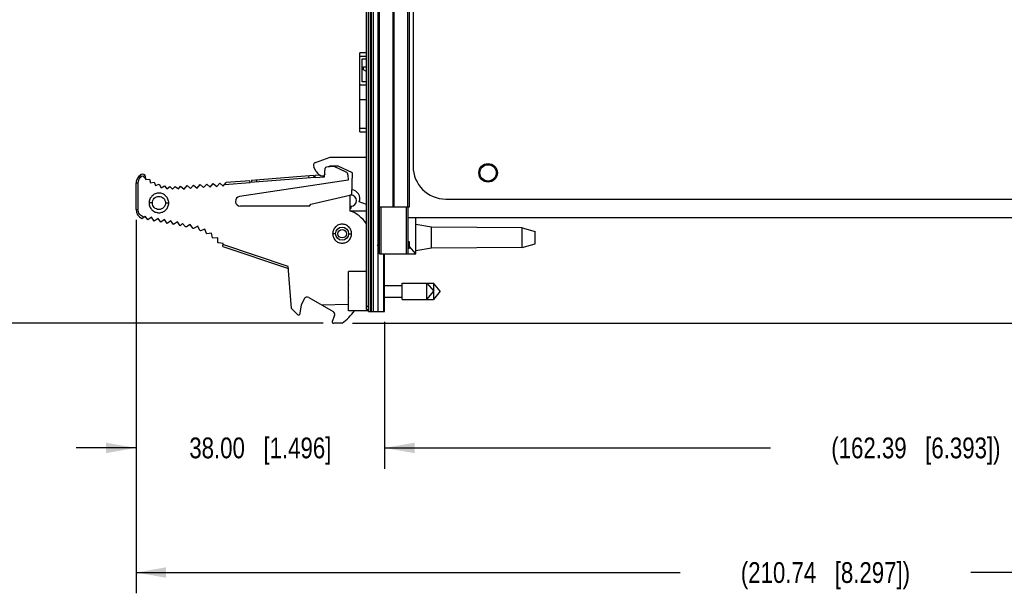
# Model space of a CAD drawing. Header units: inches. Extents: x 0 to 34, y 0 to 22.
# Tile 24 of 52: x 12.2 to 18.2, y 5.9 to 9.4. Entities that reach past the tile are written whole.
import ezdxf

# ---------------------------------------------------------------- set-up
doc = ezdxf.new("R2010")
doc.units = ezdxf.units.IN
doc.header["$LTSCALE"] = 1.87
doc.header["$MEASUREMENT"] = 0
doc.layers.get('0').update_dxf_attribs({"linetype": 'CONTINUOUS'})
doc.layers.add('02___PRT_ALL_AXES', color=7, linetype='CONTINUOUS')
doc.layers.add('DIMENSIONS', color=7, linetype='CONTINUOUS')
doc.styles.get("Standard").update_dxf_attribs({"font": 'txt', "width": 0.8})
doc.dimstyles.new('DIMSTYLE_1', dxfattribs={"dimtxt": 0.125, "dimasz": 0.18, "dimexe": 0.125, "dimexo": 0.0625, "dimgap": 0.0625, "dimtad": 0, "dimtih": 1, "dimtoh": 1, "dimzin": 0, "dimdsep": 46, "dimtxsty": 'STANDARD', "dimblk": '_FILLED', "dimblk1": '_FILLED', "dimblk2": '_FILLED', "dimcen": 0.09, "dimazin": 0, "dimtp": 0.01, "dimtm": 0.01, "dimtfac": 1, "dimtofl": 0, "dimtmove": 0, "dimatfit": 3, "dimldrblk": '_FILLED', "dimfxl": 1, "dimtolj": 1, "dimtzin": 0, "dimarcsym": 0})

# ---------------------------------------------------------------- blocks, each defined once
blk = doc.blocks.new('_FILLED')
at = {"color": 0, "linetype": 'BYBLOCK'}
blk.add_solid([(0, 0), (-1, 0.174), (-1, -0.174)], dxfattribs=at)
blk = doc.blocks.new('*D20')
at = {"layer": 'DIMENSIONS', "color": 2, "linetype": 'CONTINUOUS'}
for p, q in [((14.2818, 12.6989), (11.4396, 12.6989)), ((11.5646, 12.6989), (11.5646, 10.255)), ((11.5646, 7.5611), (11.5646, 10.005)), ((14.0721, 7.5611), (11.4396, 7.5611))]:
    blk.add_line(p, q, dxfattribs=at)
at = {"layer": 'DIMENSIONS', "color": 2, "linetype": 'CONTINUOUS', "xscale": 0.18, "yscale": 0.18, "zscale": 0.18}
for p, rotation in [((11.5646, 12.6989), 89.9999999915), ((11.5646, 7.5611), 270)]:
    blk.add_blockref('_FILLED', p, dxfattribs=dict(at, rotation=rotation))
at = {"layer": 'DIMENSIONS', "color": 2, "linetype": 'CONTINUOUS', "insert": (11.5646, 10.1925), "char_height": 0.125, "width": 1.625, "attachment_point": 2, "line_spacing_factor": 0.9}
blk.add_mtext('(130.50{\\ftxt.shx;\\W1.000000;\\H0.125000; }[5.138])', dxfattribs=at)
blk = doc.blocks.new('*D21')
at = {"layer": 'DIMENSIONS', "color": 2, "linetype": 'CONTINUOUS'}
for p, q in [((12.9462, 8.1837), (12.9462, 6.6861)), ((14.4423, 7.5694), (14.4423, 6.6861)), ((12.9462, 6.8111), (12.5862, 6.8111)), ((14.4423, 6.8111), (14.8023, 6.8111))]:
    blk.add_line(p, q, dxfattribs=at)
at = {"layer": 'DIMENSIONS', "color": 2, "linetype": 'CONTINUOUS', "xscale": 0.18, "yscale": 0.18, "zscale": 0.18}
blk.add_blockref('_FILLED', (12.9462, 6.8111), dxfattribs=at)
at = {"layer": 'DIMENSIONS', "color": 2, "linetype": 'CONTINUOUS', "xscale": 0.18, "yscale": 0.18, "zscale": 0.18, "rotation": 180}
blk.add_blockref('_FILLED', (14.4423, 6.8111), dxfattribs=at)
at = {"layer": 'DIMENSIONS', "color": 2, "linetype": 'CONTINUOUS', "insert": (13.6942, 6.8736), "char_height": 0.125, "width": 1.325, "attachment_point": 2, "line_spacing_factor": 0.9}
blk.add_mtext('38.00{\\ftxt.shx;\\W1.000000;\\H0.125000; }[1.496]', dxfattribs=at)
blk = doc.blocks.new('*D22')
at = {"layer": 'DIMENSIONS', "color": 2, "linetype": 'CONTINUOUS'}
for p, q in [((20.8356, 8.2141), (20.8356, 6.6861)), ((14.4423, 7.5694), (14.4423, 6.6861)), ((14.4423, 6.8111), (16.7639, 6.8111)), ((20.8356, 6.8111), (18.5139, 6.8111))]:
    blk.add_line(p, q, dxfattribs=at)
at = {"layer": 'DIMENSIONS', "color": 2, "linetype": 'CONTINUOUS', "xscale": 0.18, "yscale": 0.18, "zscale": 0.18, "rotation": 180}
blk.add_blockref('_FILLED', (14.4423, 6.8111), dxfattribs=at)
at = {"layer": 'DIMENSIONS', "color": 2, "linetype": 'CONTINUOUS', "xscale": 0.18, "yscale": 0.18, "zscale": 0.18}
blk.add_blockref('_FILLED', (20.8356, 6.8111), dxfattribs=at)
at = {"layer": 'DIMENSIONS', "color": 2, "linetype": 'CONTINUOUS', "insert": (17.6389, 6.8736), "char_height": 0.125, "width": 1.625, "attachment_point": 2, "line_spacing_factor": 0.9}
blk.add_mtext('(162.39{\\ftxt.shx;\\W1.000000;\\H0.125000; }[6.393])', dxfattribs=at)
blk = doc.blocks.new('*D24')
at = {"layer": 'DIMENSIONS', "color": 2, "linetype": 'CONTINUOUS'}
for p, q in [((21.243, 10.4265), (21.243, 5.9361)), ((12.9462, 8.1837), (12.9462, 5.9361)), ((12.9462, 6.0611), (16.2196, 6.0611)), ((21.243, 6.0611), (17.9696, 6.0611))]:
    blk.add_line(p, q, dxfattribs=at)
at = {"layer": 'DIMENSIONS', "color": 2, "linetype": 'CONTINUOUS', "xscale": 0.18, "yscale": 0.18, "zscale": 0.18, "rotation": 180}
blk.add_blockref('_FILLED', (12.9462, 6.0611), dxfattribs=at)
at = {"layer": 'DIMENSIONS', "color": 2, "linetype": 'CONTINUOUS', "xscale": 0.18, "yscale": 0.18, "zscale": 0.18}
blk.add_blockref('_FILLED', (21.243, 6.0611), dxfattribs=at)
at = {"layer": 'DIMENSIONS', "color": 2, "linetype": 'CONTINUOUS', "insert": (17.0946, 6.1236), "char_height": 0.125, "width": 1.625, "attachment_point": 2, "line_spacing_factor": 0.9}
blk.add_mtext('(210.74{\\ftxt.shx;\\W1.000000;\\H0.125000; }[8.297])', dxfattribs=at)
blk = doc.blocks.new('*D25')
at = {"layer": 'DIMENSIONS', "color": 2, "linetype": 'CONTINUOUS'}
for p, q in [((22.743, 8.1979), (22.743, 8.5579)), ((20.8193, 8.1979), (22.868, 8.1979)), ((14.2492, 7.5611), (22.868, 7.5611)), ((22.743, 7.5611), (22.743, 7.2011))]:
    blk.add_line(p, q, dxfattribs=at)
at = {"layer": 'DIMENSIONS', "color": 2, "linetype": 'CONTINUOUS', "xscale": 0.18, "yscale": 0.18, "zscale": 0.18}
for p, rotation in [((22.743, 8.1979), 270), ((22.743, 7.5611), 90)]:
    blk.add_blockref('_FILLED', p, dxfattribs=dict(at, rotation=rotation))
at = {"layer": 'DIMENSIONS', "color": 2, "linetype": 'CONTINUOUS', "insert": (22.743, 7.942), "char_height": 0.125, "width": 1.225, "attachment_point": 2, "line_spacing_factor": 0.9}
blk.add_mtext('16.18{\\ftxt.shx;\\W1.000000;\\H0.125000; }[.637]', dxfattribs=at)

msp = doc.modelspace()

# ---------------------------------------------------------------- linework, layer by layer
at = {"color": 7, "linetype": 'CONTINUOUS'}
for p, q in [((14.3323, 7.6434), (14.3323, 12.6874)), ((14.3443, 7.6319), (14.3443, 12.6989)), ((14.3563, 7.6319), (14.3563, 12.6989)), ((14.3623, 7.6319), (14.3623, 12.6989)), ((14.3743, 7.6319), (14.3743, 12.6989)), ((14.4033, 8.2624), (14.4033, 12.2624)), ((14.4122, 8.2624), (14.4122, 12.2624)), ((14.4941, 8.2624), (14.4941, 12.2624)), ((14.5004, 8.2624), (14.5004, 12.2624)), ((14.5823, 8.2624), (14.5823, 12.2624)), ((14.5913, 8.2624), (14.5913, 12.2624)), ((14.6133, 11.825), (14.6133, 8.5057)), ((14.293, 8.7136), (14.293, 9.188)), ((14.3323, 9.188), (14.293, 9.188)), ((14.293, 9.1683), (14.3323, 9.1683)), ((14.3067, 9.0143), (14.3067, 9.1521)), ((14.3067, 9.1521), (14.3323, 9.1521)), ((14.3158, 9.0875), (14.3158, 9.1038)), ((14.3158, 9.1038), (14.3323, 9.1038)), ((14.3323, 9.0766), (14.3158, 9.0875)), ((14.3323, 9.0143), (14.3067, 9.0143)), ((14.293, 8.9961), (14.3323, 8.9961)), ((14.3323, 8.9055), (14.293, 8.9055)), ((14.3323, 8.7333), (14.293, 8.7333)), ((14.293, 8.7136), (14.3323, 8.7136)), ((14.0262, 8.529), (14.1143, 8.5611)), ((14.1143, 8.5611), (14.3323, 8.5611)), ((14.0309, 8.4744), (14.0158, 8.5006)), ((14.0813, 8.443), (14.0844, 8.4942)), ((14.1353, 8.505), (14.0917, 8.5016)), ((14.1125, 8.5059), (14.1031, 8.5025)), ((14.1627, 8.5059), (14.1125, 8.5059)), ((14.2099, 8.4706), (14.1393, 8.5043)), ((14.2489, 8.4658), (14.1627, 8.5059)), ((12.9639, 8.4459), (12.971, 8.453)), ((12.9639, 8.4459), (12.972, 8.4375)), ((12.9792, 8.4445), (12.971, 8.453)), ((12.972, 8.4375), (12.9792, 8.4445)), ((12.9988, 8.4528), (12.9903, 8.4445)), ((13.002, 8.4496), (13.004, 8.4266)), ((13.004, 8.4266), (13.027, 8.4286)), ((13.027, 8.4286), (13.0273, 8.4285)), ((13.0273, 8.4285), (13.0325, 8.406)), ((13.6315, 8.4194), (13.489, 8.4081)), ((14.2236, 8.4221), (13.5697, 8.3243)), ((13.6324, 8.4076), (13.6315, 8.4194)), ((14.0249, 8.4385), (13.6324, 8.4076)), ((13.6406, 8.4233), (14.0144, 8.4527)), ((13.6406, 8.4233), (13.6417, 8.4083)), ((13.6705, 8.4256), (13.6716, 8.4107)), ((13.9845, 8.4504), (13.9857, 8.4354)), ((14.0144, 8.4527), (14.0156, 8.4378)), ((14.0545, 8.4527), (14.024, 8.4503)), ((14.0249, 8.4385), (14.024, 8.4503)), ((14.0249, 8.4385), (14.0813, 8.443)), ((14.082, 8.4549), (14.0807, 8.4548)), ((14.0823, 8.4592), (14.0816, 8.4565)), ((14.2211, 8.4544), (14.2236, 8.4221)), ((14.2442, 8.3321), (14.2489, 8.4658)), ((12.9462, 8.2462), (12.9462, 8.4038)), ((12.9579, 8.4038), (12.9462, 8.4038)), ((12.9579, 8.4038), (12.9579, 8.2462)), ((13.0325, 8.406), (13.055, 8.4112)), ((13.0553, 8.411), (13.055, 8.4112)), ((13.0553, 8.411), (13.0635, 8.3895)), ((13.0635, 8.3895), (13.0851, 8.3977)), ((13.0854, 8.3976), (13.0851, 8.3977)), ((13.0854, 8.3976), (13.0966, 8.3774)), ((13.0966, 8.3774), (13.1167, 8.3886)), ((13.1171, 8.3886), (13.1167, 8.3886)), ((13.1171, 8.3886), (13.1309, 8.3701)), ((13.1309, 8.3701), (13.1494, 8.384)), ((13.1497, 8.384), (13.1494, 8.384)), ((13.1497, 8.384), (13.166, 8.3677)), ((13.166, 8.3677), (13.1823, 8.384)), ((13.1827, 8.384), (13.1823, 8.384)), ((13.1827, 8.384), (13.2011, 8.3701)), ((13.2011, 8.3701), (13.2134, 8.3864)), ((13.2134, 8.3864), (13.2143, 8.3865)), ((13.2143, 8.3865), (13.2354, 8.3684)), ((13.2354, 8.3684), (13.2535, 8.3896)), ((13.2535, 8.3896), (13.2747, 8.3715)), ((13.2747, 8.3715), (13.2928, 8.3927)), ((13.2928, 8.3927), (13.3139, 8.3746)), ((13.3139, 8.3746), (13.332, 8.3958)), ((13.332, 8.3958), (13.3532, 8.3777)), ((13.3532, 8.3777), (13.3713, 8.3989)), ((13.3713, 8.3989), (13.3924, 8.3808)), ((13.3924, 8.3808), (13.4105, 8.402)), ((13.4105, 8.402), (13.4317, 8.3839)), ((13.4317, 8.3839), (13.4498, 8.4051)), ((13.4498, 8.4051), (13.4709, 8.387)), ((13.4709, 8.387), (13.489, 8.4081)), ((13.4782, 8.3955), (13.6324, 8.4076)), ((13.9974, 8.2782), (14.2336, 8.3327)), ((14.2336, 8.3327), (14.2336, 8.2382)), ((14.2395, 8.3327), (14.2336, 8.3327)), ((14.8101, 8.3089), (20.5865, 8.3089)), ((12.9462, 8.2462), (12.9579, 8.2462)), ((13.0446, 8.2855), (13.0249, 8.2855)), ((13.1234, 8.2855), (13.143, 8.2855)), ((13.9896, 8.2658), (13.574, 8.2658)), ((13.9896, 8.2658), (13.9974, 8.2782)), ((14.2336, 8.2658), (14.2395, 8.2658)), ((14.2336, 8.2494), (14.2415, 8.254)), ((14.2336, 8.2382), (14.3323, 8.2382)), ((14.2415, 8.254), (14.2419, 8.2661)), ((14.3323, 8.2764), (14.2883, 8.2924)), ((14.4033, 8.2624), (14.5913, 8.2624)), ((14.4103, 7.9784), (14.4103, 8.2624)), ((14.4203, 7.9784), (14.4203, 8.2624)), ((14.5743, 7.9784), (14.5743, 8.2624)), ((14.5843, 7.9784), (14.5843, 8.2624)), ((12.9807, 8.1925), (13.0016, 8.2068)), ((13.0174, 8.1839), (13.0016, 8.2068)), ((13.0403, 8.1997), (13.0174, 8.1839)), ((13.0561, 8.1767), (13.0403, 8.1997)), ((13.079, 8.1925), (13.0561, 8.1767)), ((13.0948, 8.1695), (13.079, 8.1925)), ((13.1177, 8.1853), (13.0948, 8.1695)), ((13.1335, 8.1623), (13.1177, 8.1853)), ((13.1564, 8.1781), (13.1335, 8.1623)), ((13.1722, 8.1551), (13.1564, 8.1781)), ((14.5843, 8.1979), (20.7568, 8.1979)), ((14.6293, 7.9784), (14.6293, 8.1979)), ((13.1951, 8.1709), (13.1722, 8.1551)), ((13.2109, 8.1479), (13.1951, 8.1709)), ((13.2254, 8.1615), (13.2109, 8.1479)), ((13.2438, 8.1418), (13.2254, 8.1615)), ((13.2493, 8.1408), (13.2438, 8.1418)), ((13.2719, 8.1566), (13.2493, 8.1408)), ((13.2884, 8.133), (13.2719, 8.1566)), ((13.3172, 8.1453), (13.2915, 8.1322)), ((13.3302, 8.1197), (13.3172, 8.1453)), ((13.3605, 8.1278), (13.3333, 8.1185)), ((13.3698, 8.1006), (13.3605, 8.1278)), ((14.7237, 8.1398), (14.6293, 8.1555)), ((14.7237, 8.0138), (14.7237, 8.1398)), ((15.269, 8.1359), (14.7237, 8.1398)), ((15.269, 8.1359), (15.3478, 8.1133)), ((15.269, 8.0178), (15.269, 8.1359)), ((13.4009, 8.1045), (13.3727, 8.099)), ((13.4064, 8.0762), (13.4009, 8.1045)), ((13.4377, 8.0757), (13.409, 8.0742)), ((13.4392, 8.047), (13.4377, 8.0757)), ((14.147, 8.1004), (14.1293, 8.1004)), ((14.2257, 8.1004), (14.2434, 8.1004)), ((15.3478, 8.0403), (15.3478, 8.1133)), ((13.4701, 8.0421), (13.4415, 8.0447)), ((13.4684, 8.0224), (13.4701, 8.0421)), ((13.4684, 8.0224), (13.8636, 7.8902)), ((13.8626, 7.903), (13.4694, 8.0345)), ((14.4103, 8.0519), (14.4035, 8.0513)), ((14.4035, 8.0143), (14.4035, 8.0513)), ((14.4103, 8.0483), (14.4035, 8.0483)), ((14.4035, 8.0143), (14.4103, 8.0137)), ((14.591, 8.0513), (14.5843, 8.0519)), ((14.591, 8.0483), (14.5843, 8.0483)), ((14.5843, 8.0137), (14.591, 8.0143)), ((14.591, 8.0143), (14.591, 8.0513)), ((14.6293, 7.9784), (14.591, 8.0227)), ((14.7237, 8.0138), (14.6293, 7.9981)), ((15.269, 8.0178), (14.7237, 8.0138)), ((15.269, 8.0178), (15.3478, 8.0403)), ((14.4103, 7.9784), (14.6293, 7.9784)), ((13.8825, 7.65), (13.8626, 7.903)), ((14.2243, 7.6355), (14.2243, 7.8725)), ((14.3323, 7.8725), (14.2243, 7.8725)), ((14.2222, 7.7678), (14.2243, 7.7678)), ((14.4423, 7.789), (14.548, 7.789)), ((14.548, 7.7048), (14.548, 7.8032)), ((14.548, 7.8032), (14.7356, 7.8032)), ((14.696, 7.8032), (14.7373, 7.754)), ((14.696, 7.7048), (14.696, 7.8032)), ((14.7769, 7.754), (14.7356, 7.8032)), ((14.7356, 7.8032), (14.7356, 7.756)), ((13.9582, 7.7079), (13.9407, 7.6704)), ((13.9859, 7.7167), (14.132, 7.6323)), ((14.2243, 7.7402), (14.2222, 7.7402)), ((14.4423, 7.7189), (14.548, 7.7189)), ((14.548, 7.7048), (14.7356, 7.7048)), ((14.696, 7.7048), (14.7373, 7.754)), ((14.7769, 7.754), (14.7356, 7.7048)), ((14.7356, 7.7519), (14.7356, 7.7048)), ((13.9179, 7.6145), (13.8825, 7.65)), ((13.9407, 7.6704), (13.9304, 7.6122)), ((14.0622, 7.6726), (14.2243, 7.6761)), ((14.3323, 7.6634), (14.3443, 7.6634)), ((14.3323, 7.6434), (14.3443, 7.6434)), ((13.9235, 7.6122), (13.9304, 7.6122)), ((14.1406, 7.6085), (14.1272, 7.5716)), ((14.3443, 7.6355), (14.2243, 7.6355)), ((14.3443, 7.6319), (14.4038, 7.6319)), ((14.1867, 7.5611), (14.1346, 7.5611))]:
    msp.add_line(p, q, dxfattribs=at)
for centre, radius in [((15.0647, 8.4666), 0.0558), ((14.1863, 8.1004), 0.0394), ((14.1863, 8.1004), 0.0254)]:
    msp.add_circle(centre, radius, dxfattribs=at)
for centre, radius, start, end in [((14.0329, 8.5105), 0.0197, 110, 210), ((14.0787, 8.502), 0.0551, 210, 258.66061), ((14.0923, 8.4938), 0.00787, 94.50372, 176.50372), ((14.1359, 8.4972), 0.00787, 64.50372, 94.50372), ((14.8101, 8.5057), 0.1969, 180, 270), ((13.0052, 8.4038), 0.0591, 134.46668, 180), ((13.0051, 8.4038), 0.0472, 134.4644, 180.00227), ((12.9848, 8.4389), 0.0197, 44.92915, 134.46668), ((12.9847, 8.4389), 0.00787, 44.93213, 134.4637), ((13.1661, 8.6197), 0.2482, 224.91305, 229.09853), ((13.166, 8.6197), 0.2362, 224.92915, 226.04036), ((14.0702, 8.4595), 0.0118, 258.66061, 345), ((14.2015, 8.4529), 0.0197, 4.50372, 64.50372), ((14.2415, 8.313), 0.0512, 336.26686, 85.69215), ((13.574, 8.2952), 0.0294, 98.50372, 270), ((14.2395, 8.2992), 0.0335, 270, 90), ((13.0052, 8.2462), 0.0591, 180, 245.45625), ((14.167, 8.053), 0.1969, 32.82405, 70.22902), ((13.2138, 7.827), 0.315, 75.7032, 76.2968), ((13.2138, 7.827), 0.315, 67.7032, 68.2968), ((13.2138, 7.827), 0.315, 59.7032, 60.2968), ((13.2138, 7.827), 0.315, 51.7032, 52.2968), ((13.2138, 7.827), 0.315, 43.7032, 44.2968), ((14.3235, 7.8999), 0.156, 56.7459, 59.17572), ((14.6695, 7.9022), 0.1533, 123.27911, 123.79526), ((14.6697, 7.9019), 0.1537, 120.80568, 123.2727), ((14.5346, 7.754), 0.3127, 172.97195, 177.47432), ((13.976, 7.6996), 0.0197, 60, 155), ((14.5346, 7.754), 0.3127, 182.52568, 187.02765), ((13.9235, 7.6201), 0.00787, 225, 270), ((14.1221, 7.6153), 0.0197, 340, 60), ((13.8911, 7.9295), 0.4724, 308.74338, 321.4994), ((14.1346, 7.5689), 0.00787, 160, 270)]:
    msp.add_arc(centre, radius, start, end, dxfattribs=at)
for points, knots in [([(13.143, 8.2855), (13.143, 8.2931), (13.14, 8.3087), (13.1268, 8.3283), (13.1072, 8.3415), (13.084, 8.3461), (13.0608, 8.3415), (13.0411, 8.3283), (13.028, 8.3087), (13.0249, 8.2931), (13.0249, 8.2855)], [0, 0, 0, 0, 0.125002, 0.250003, 0.375002, 0.5, 0.624998, 0.749997, 0.874998, 1, 1, 1, 1]), ([(13.0446, 8.2855), (13.0446, 8.2906), (13.0467, 8.3009), (13.0554, 8.314), (13.0685, 8.3228), (13.084, 8.3259), (13.0994, 8.3228), (13.1125, 8.314), (13.1213, 8.3009), (13.1234, 8.2906), (13.1234, 8.2855)], [0, 0, 0, 0, 0.125002, 0.250003, 0.375002, 0.5, 0.624998, 0.749997, 0.874998, 1, 1, 1, 1]), ([(12.9926, 8.2007), (12.9877, 8.202), (12.9782, 8.2064), (12.9669, 8.2171), (12.9596, 8.2308), (12.9579, 8.2411), (12.9579, 8.2462)], [0, 0, 0, 0, 0.25002, 0.499995, 0.749972, 1, 1, 1, 1]), ([(13.0249, 8.2855), (13.0249, 8.2778), (13.028, 8.2623), (13.0411, 8.2426), (13.0608, 8.2295), (13.084, 8.2249), (13.1072, 8.2295), (13.1268, 8.2426), (13.14, 8.2623), (13.143, 8.2778), (13.143, 8.2855)], [0, 0, 0, 0, 0.125002, 0.250003, 0.375002, 0.5, 0.624998, 0.749997, 0.874998, 1, 1, 1, 1]), ([(13.1234, 8.2855), (13.1234, 8.2803), (13.1213, 8.27), (13.1125, 8.2569), (13.0994, 8.2481), (13.084, 8.2451), (13.0685, 8.2481), (13.0554, 8.2569), (13.0467, 8.27), (13.0446, 8.2803), (13.0446, 8.2855)], [0, 0, 0, 0, 0.125002, 0.250003, 0.375002, 0.5, 0.624998, 0.749997, 0.874998, 1, 1, 1, 1]), ([(14.2434, 8.1004), (14.2434, 8.1079), (14.2405, 8.1229), (14.2278, 8.1418), (14.2088, 8.1545), (14.1863, 8.159), (14.1639, 8.1545), (14.1449, 8.1418), (14.1322, 8.1229), (14.1293, 8.1079), (14.1293, 8.1004)], [0, 0, 0, 0, 0.125002, 0.250003, 0.375002, 0.5, 0.624998, 0.749997, 0.874998, 1, 1, 1, 1]), ([(14.1293, 8.1004), (14.1293, 8.093), (14.1322, 8.078), (14.1449, 8.059), (14.1639, 8.0463), (14.1863, 8.0419), (14.2088, 8.0463), (14.2278, 8.059), (14.2405, 8.078), (14.2434, 8.093), (14.2434, 8.1004)], [0, 0, 0, 0, 0.125002, 0.250003, 0.375002, 0.5, 0.624998, 0.749997, 0.874998, 1, 1, 1, 1])]:
    msp.add_open_spline(points, degree=3, knots=knots, dxfattribs=at)
at = {"layer": '02___PRT_ALL_AXES', "color": 7, "linetype": 'CONTINUOUS'}
for p, q in [((14.4038, 8.0513), (14.4038, 8.2624)), ((14.3993, 8.0304), (14.4016, 8.0325)), ((14.4015, 8.0283), (14.3993, 8.0304)), ((14.4038, 8.0264), (14.4015, 8.0283)), ((14.4016, 8.0325), (14.4028, 8.0336)), ((14.4028, 8.0336), (14.4038, 8.0344)), ((14.4038, 7.6319), (14.4038, 8.0143)), ((14.4373, 7.6319), (14.4373, 7.9784)), ((14.4423, 7.9628), (14.4373, 7.9628)), ((14.4423, 7.6319), (14.4423, 7.9784)), ((14.4038, 7.6319), (14.4423, 7.6319))]:
    msp.add_line(p, q, dxfattribs=at)
msp.add_circle((15.0647, 8.4666), 0.0492, dxfattribs=at)

# ---------------------------------------------------------------- dimensions: what is measured, and where the dimension line sits
at = {"layer": 'DIMENSIONS', "color": 2, "linetype": 'CONTINUOUS'}
for base, p1, p2, angle, picture, middle in [((11.5646, 12.6989), (14.1346, 7.5611), (14.3443, 12.6989), 90, '*D20', (11.5646, 10.13)), ((14.4423, 6.8111), (20.8356, 8.2766), (14.4423, 7.6319), 180, '*D22', (17.6389, 6.8111))]:
    dim = msp.add_linear_dim(base=base, p1=p1, p2=p2, angle=angle, text='(<>)', dimstyle='DIMSTYLE_1', dxfattribs=at)
    dim.commit()
    dim.dimension.update_dxf_attribs({"geometry": picture, "text_midpoint": middle, "dimtype": 160})
dim = msp.add_linear_dim(base=(21.243, 6.0611), p1=(12.9462, 8.2462), p2=(21.243, 10.489), text='(<>)', dimstyle='DIMSTYLE_1', dxfattribs=at)
dim.commit()
dim.dimension.update_dxf_attribs({"geometry": '*D24', "text_midpoint": (17.0946, 6.0611), "dimtype": 160})
dim = msp.add_linear_dim(base=(22.743, 7.5611), p1=(20.7568, 8.1979), p2=(14.1867, 7.5611), angle=270, dimstyle='DIMSTYLE_1', dxfattribs=at)
dim.commit()
dim.dimension.update_dxf_attribs({"geometry": '*D25', "text_midpoint": (22.743, 7.8795), "dimtype": 160})
dim = msp.add_linear_dim(base=(14.4423, 6.8111), p1=(12.9462, 8.2462), p2=(14.4423, 7.6319), dimstyle='DIMSTYLE_1', dxfattribs=at)
dim.commit()
dim.dimension.update_dxf_attribs({"geometry": '*D21', "text_midpoint": (13.6942, 6.8111), "dimtype": 160})

doc.saveas('drawing.dxf')
